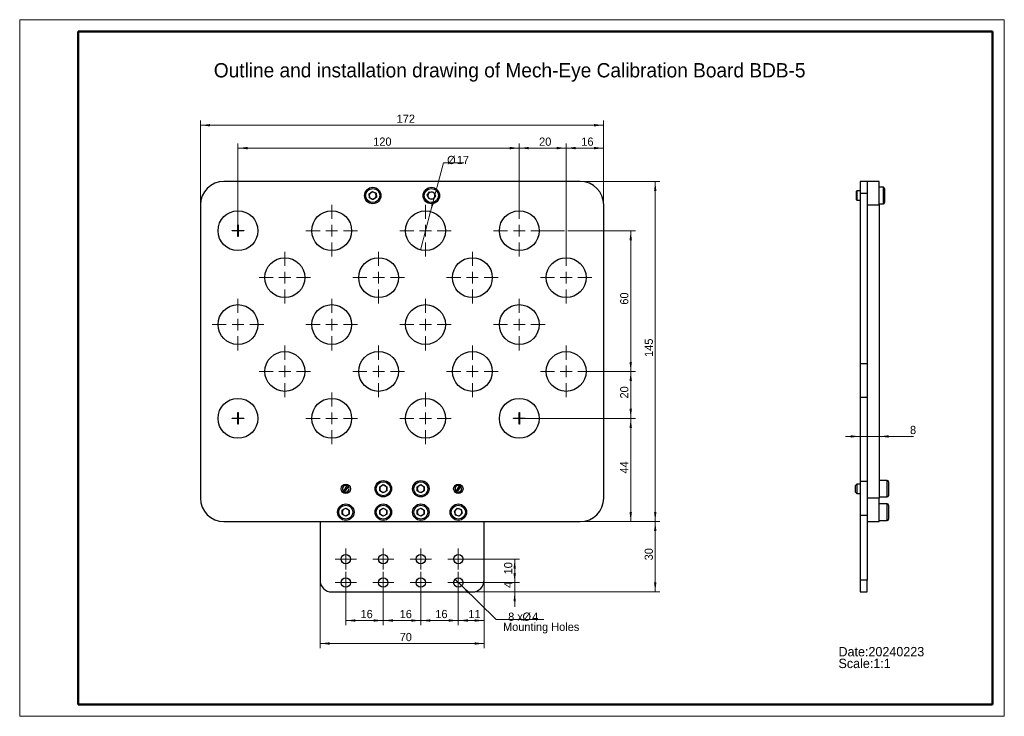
# Model space of a CAD drawing. Header units: millimetres. Extents: x 0 to 420, y 0 to 297.
import ezdxf

# ---------------------------------------------------------------- set-up
doc = ezdxf.new("R2010")
doc.units = ezdxf.units.MM
doc.layers.get('0').update_dxf_attribs({"lineweight": 18})
for name, color, linetype, lineweight in [('FORMAT', 7, 'Continuous', 18), ('LAYER1', 1, 'Continuous', 18), ('LAYER2', 2, 'Continuous', 18)]:
    doc.layers.add(name, color=color, linetype=linetype, lineweight=lineweight)
doc.styles.add('SLDTEXTSTYLE0', font='txt')
doc.styles.add('SLDTEXTSTYLE1', font='txt')
doc.dimstyles.new('SLDDIMSTYLE0', dxfattribs={"dimtxt": 3.5, "dimasz": 4.08, "dimexe": 0, "dimexo": 0.0625, "dimgap": 0.875, "dimtad": 1, "dimrnd": 1e-09, "dimzin": 12, "dimdsep": 46, "dimtxsty": 'SLDTEXTSTYLE1', "dimcen": 0.09, "dimdle": 8.16, "dimadec": 0, "dimazin": 3, "dimtfac": 1, "dimtofl": 0, "dimtmove": 0, "dimatfit": 3, "dimfxl": 0, "dimfrac": 2, "dimtolj": 1, "dimarcsym": 0})
doc.dimstyles.new('SLDDIMSTYLE1', dxfattribs={"dimtxt": 3.5, "dimasz": 4.08, "dimexe": 0, "dimexo": 0.0625, "dimgap": 0.875, "dimtad": 1, "dimrnd": 1e-09, "dimzin": 12, "dimdsep": 46, "dimtxsty": 'SLDTEXTSTYLE1', "dimcen": 0.09, "dimdle": 8.16, "dimadec": 0, "dimazin": 3, "dimtfac": 1, "dimtmove": 0, "dimatfit": 0, "dimfxl": 0, "dimfrac": 2, "dimtolj": 1, "dimarcsym": 0})
doc.dimstyles.new('SLDDIMSTYLE2', dxfattribs={"dimtxt": 3.5, "dimasz": 4.08, "dimexe": 0, "dimexo": 0.0625, "dimgap": 0.875, "dimtad": 0, "dimtih": 1, "dimtoh": 1, "dimrnd": 1e-09, "dimzin": 12, "dimdsep": 46, "dimtxsty": 'SLDTEXTSTYLE1', "dimblk1": 'NONE', "dimsah": 1, "dimcen": 0, "dimdle": 8.16, "dimadec": 0, "dimazin": 3, "dimtfac": 1, "dimtmove": 0, "dimatfit": 3, "dimldrblk": 'NONE', "dimfxl": 0, "dimfrac": 2, "dimtolj": 1, "dimarcsym": 0})

# ---------------------------------------------------------------- blocks, each defined once
blk = doc.blocks.new('SW_NOTE_0')
at = {"layer": 'FORMAT', "color": 0, "char_height": 4, "attachment_point": 1, "style": 'SLDTEXTSTYLE0'}
for s, insert, width in [('Date:20240223', (0, 4.65), 73.7079), ('Scale:1:1    ', (0, -0.35), 49.0337)]:
    blk.add_mtext(s, dxfattribs=dict(at, insert=insert, width=width))
blk = doc.blocks.new('*X4')
at = {"layer": 'FORMAT'}
for points in [[(271.1, 228.03), (270.6, 223.95), (271.61, 223.95)], [(271.1, 83.03), (271.61, 87.11), (270.6, 87.11)]]:
    blk.add_hatch(color=256, dxfattribs=at).paths.add_polyline_path(points, flags=0)
for p, q in [((239.1, 228.03), (273.1, 228.03)), ((271.1, 83.03), (271.1, 228.03)), ((239.1, 83.03), (273.1, 83.03))]:
    blk.add_line(p, q, dxfattribs=at)
at = {"layer": 'FORMAT', "insert": (266.59, 153.23), "char_height": 3.5, "width": 8.9294, "attachment_point": 1, "rotation": 90, "style": 'SLDTEXTSTYLE1'}
blk.add_mtext('145', dxfattribs=at)
blk = doc.blocks.new('*X5')
at = {"layer": 'FORMAT'}
for points in [[(128.1, 31.03), (132.18, 30.52), (132.18, 31.54)], [(198.1, 31.03), (194.02, 31.54), (194.02, 30.52)]]:
    blk.add_hatch(color=256, dxfattribs=at).paths.add_polyline_path(points, flags=0)
for p, q in [((128.1, 58.03), (128.1, 29.03)), ((198.1, 58.03), (198.1, 29.03)), ((198.1, 31.03), (128.1, 31.03))]:
    blk.add_line(p, q, dxfattribs=at)
at = {"layer": 'FORMAT', "insert": (162.1, 35.54), "char_height": 3.5, "width": 6.1177, "attachment_point": 1, "style": 'SLDTEXTSTYLE1'}
blk.add_mtext('70', dxfattribs=at)
blk = doc.blocks.new('*X6')
at = {"layer": 'FORMAT'}
for points in [[(271.1, 83.03), (270.6, 78.95), (271.61, 78.95)], [(271.1, 53.03), (271.61, 57.11), (270.6, 57.11)]]:
    blk.add_hatch(color=256, dxfattribs=at).paths.add_polyline_path(points, flags=0)
for p, q in [((239.1, 83.03), (273.1, 83.03)), ((271.1, 53.03), (271.1, 83.03)), ((193.1, 53.03), (273.1, 53.03))]:
    blk.add_line(p, q, dxfattribs=at)
at = {"layer": 'FORMAT', "insert": (266.59, 66.49), "char_height": 3.5, "width": 6.9515, "attachment_point": 1, "rotation": 90, "style": 'SLDTEXTSTYLE1'}
blk.add_mtext('30', dxfattribs=at)
blk = doc.blocks.new('*X7')
at = {"layer": 'FORMAT'}
for points in [[(139.1, 40.84), (143.18, 40.33), (143.18, 41.35)], [(155.1, 40.84), (151.02, 41.35), (151.02, 40.33)]]:
    blk.add_hatch(color=256, dxfattribs=at).paths.add_polyline_path(points, flags=0)
for p, q in [((139.1, 52.53), (139.1, 38.84)), ((155.1, 52.53), (155.1, 38.84)), ((139.1, 40.84), (155.1, 40.84))]:
    blk.add_line(p, q, dxfattribs=at)
at = {"layer": 'FORMAT', "insert": (145.39, 45.35), "char_height": 3.5, "width": 5.4778, "attachment_point": 1, "style": 'SLDTEXTSTYLE1'}
blk.add_mtext('16', dxfattribs=at)
blk = doc.blocks.new('*X8')
at = {"layer": 'FORMAT'}
for points in [[(155.1, 40.84), (159.18, 40.33), (159.18, 41.35)], [(171.1, 40.84), (167.02, 41.35), (167.02, 40.33)]]:
    blk.add_hatch(color=256, dxfattribs=at).paths.add_polyline_path(points, flags=0)
for p, q in [((155.1, 52.53), (155.1, 38.84)), ((171.1, 52.53), (171.1, 38.84)), ((171.1, 40.84), (155.1, 40.84))]:
    blk.add_line(p, q, dxfattribs=at)
at = {"layer": 'FORMAT', "insert": (162.1, 45.35), "char_height": 3.5, "width": 5.4778, "attachment_point": 1, "style": 'SLDTEXTSTYLE1'}
blk.add_mtext('16', dxfattribs=at)
blk = doc.blocks.new('*X9')
at = {"layer": 'FORMAT'}
for points in [[(171.1, 40.84), (175.18, 40.33), (175.18, 41.35)], [(187.1, 40.84), (183.02, 41.35), (183.02, 40.33)]]:
    blk.add_hatch(color=256, dxfattribs=at).paths.add_polyline_path(points, flags=0)
for p, q in [((171.1, 52.53), (171.1, 38.84)), ((187.1, 52.53), (187.1, 38.84)), ((171.1, 40.84), (187.1, 40.84))]:
    blk.add_line(p, q, dxfattribs=at)
at = {"layer": 'FORMAT', "insert": (177.3, 45.35), "char_height": 3.5, "width": 5.4778, "attachment_point": 1, "style": 'SLDTEXTSTYLE1'}
blk.add_mtext('16', dxfattribs=at)
blk = doc.blocks.new('*X10')
at = {"layer": 'FORMAT'}
for points in [[(211.14, 67.03), (210.64, 62.95), (211.65, 62.95)], [(211.14, 57.03), (211.65, 61.11), (210.64, 61.11)]]:
    blk.add_hatch(color=256, dxfattribs=at).paths.add_polyline_path(points, flags=0)
for p, q in [((191.6, 67.03), (213.14, 67.03)), ((211.14, 67.03), (211.14, 57.03)), ((191.6, 57.03), (213.14, 57.03))]:
    blk.add_line(p, q, dxfattribs=at)
at = {"layer": 'FORMAT', "insert": (206.63, 60.5), "char_height": 3.5, "width": 6.874, "attachment_point": 1, "rotation": 90, "style": 'SLDTEXTSTYLE1'}
blk.add_mtext('10', dxfattribs=at)
blk = doc.blocks.new('*X11')
at = {"layer": 'FORMAT'}
for points in [[(211.14, 57.03), (211.65, 61.11), (210.64, 61.11)], [(211.14, 53.03), (210.64, 48.95), (211.65, 48.95)]]:
    blk.add_hatch(color=256, dxfattribs=at).paths.add_polyline_path(points, flags=0)
for p, q in [((211.14, 57.03), (211.14, 63.38)), ((191.6, 57.03), (213.14, 57.03)), ((211.14, 57.03), (211.14, 53.03)), ((193.1, 53.03), (213.14, 53.03)), ((211.14, 53.03), (211.14, 46.68))]:
    blk.add_line(p, q, dxfattribs=at)
at = {"layer": 'FORMAT', "insert": (206.63, 54.73), "char_height": 3.5, "width": 6.874, "attachment_point": 1, "rotation": 90, "style": 'SLDTEXTSTYLE1'}
blk.add_mtext('4', dxfattribs=at)
blk = doc.blocks.new('*X12')
at = {"layer": 'FORMAT'}
for points in [[(187.1, 40.84), (191.18, 40.33), (191.18, 41.35)], [(198.1, 40.84), (194.02, 41.35), (194.02, 40.33)]]:
    blk.add_hatch(color=256, dxfattribs=at).paths.add_polyline_path(points, flags=0)
for p, q in [((198.1, 58.03), (198.1, 38.84)), ((187.1, 52.53), (187.1, 38.84)), ((198.1, 40.84), (187.1, 40.84))]:
    blk.add_line(p, q, dxfattribs=at)
at = {"layer": 'FORMAT', "insert": (191.39, 45.35), "char_height": 3.5, "width": 4.3532, "attachment_point": 1, "style": 'SLDTEXTSTYLE1'}
blk.add_mtext('11', dxfattribs=at)
blk = doc.blocks.new('*X13')
at = {"layer": 'FORMAT'}
blk.add_hatch(color=256, dxfattribs=at).paths.add_polyline_path([(188.54, 55.63), (191.1, 52.42), (191.81, 53.15)], flags=0)
for p, q in [((185.67, 58.43), (188.54, 55.63)), ((188.54, 55.63), (203.29, 41.25)), ((203.29, 41.25), (223.63, 41.25))]:
    blk.add_line(p, q, dxfattribs=at)
at = {"layer": 'FORMAT', "char_height": 3.5, "attachment_point": 1, "style": 'SLDTEXTSTYLE1'}
for s, insert, width in [('8 x ', (208.37, 44.22), 9.7535), ('%%C', (214.49, 44.23), 3.6066), ('4', (218.61, 44.22), 2.8504), (' Mounting Holes', (204.88, 39.89), 42.6593)]:
    blk.add_mtext(s, dxfattribs=dict(at, insert=insert, width=width))
blk = doc.blocks.new('_NONE')
blk = doc.blocks.new('*X14')
at = {"layer": 'FORMAT'}
for points in [[(260.65, 127.03), (260.14, 122.95), (261.15, 122.95)], [(260.65, 83.03), (261.15, 87.11), (260.14, 87.11)]]:
    blk.add_hatch(color=256, dxfattribs=at).paths.add_polyline_path(points, flags=0)
for p, q in [((213.1, 127.03), (262.65, 127.03)), ((260.65, 83.03), (260.65, 127.03)), ((239.1, 83.03), (262.65, 83.03))]:
    blk.add_line(p, q, dxfattribs=at)
at = {"layer": 'FORMAT', "insert": (256.13, 103.49), "char_height": 3.5, "width": 6.874, "attachment_point": 1, "rotation": 90, "style": 'SLDTEXTSTYLE1'}
blk.add_mtext('44', dxfattribs=at)
blk = doc.blocks.new('*X15')
at = {"layer": 'FORMAT'}
for points in [[(260.65, 147.03), (260.14, 142.95), (261.15, 142.95)], [(260.65, 127.03), (261.15, 131.11), (260.14, 131.11)]]:
    blk.add_hatch(color=256, dxfattribs=at).paths.add_polyline_path(points, flags=0)
for p, q in [((244.1, 147.03), (262.65, 147.03)), ((260.65, 147.03), (260.65, 127.03)), ((213.1, 127.03), (262.65, 127.03))]:
    blk.add_line(p, q, dxfattribs=at)
at = {"layer": 'FORMAT', "insert": (256.13, 135.49), "char_height": 3.5, "width": 6.874, "attachment_point": 1, "rotation": 90, "style": 'SLDTEXTSTYLE1'}
blk.add_mtext('20', dxfattribs=at)
blk = doc.blocks.new('*X16')
at = {"layer": 'FORMAT'}
for points in [[(213.1, 242.25), (217.18, 241.74), (217.18, 242.76)], [(233.1, 242.25), (229.02, 242.76), (229.02, 241.74)]]:
    blk.add_hatch(color=256, dxfattribs=at).paths.add_polyline_path(points, flags=0)
for p, q in [((213.1, 218.03), (213.1, 244.25)), ((233.1, 198.03), (233.1, 244.25)), ((213.1, 242.25), (233.1, 242.25))]:
    blk.add_line(p, q, dxfattribs=at)
at = {"layer": 'FORMAT', "insert": (221.57, 246.76), "char_height": 3.5, "width": 6.0402, "attachment_point": 1, "style": 'SLDTEXTSTYLE1'}
blk.add_mtext('20', dxfattribs=at)
blk = doc.blocks.new('*X17')
at = {"layer": 'FORMAT'}
blk.add_hatch(color=256, dxfattribs=at).paths.add_polyline_path([(175.27, 215.25), (176.81, 219.06), (175.83, 219.32)], flags=0)
for p, q in [((175.27, 215.25), (180.75, 235.96)), ((180.75, 235.96), (189.52, 235.96)), ((170.93, 198.81), (175.27, 215.25))]:
    blk.add_line(p, q, dxfattribs=at)
at = {"layer": 'FORMAT', "char_height": 3.5, "attachment_point": 1, "style": 'SLDTEXTSTYLE1'}
for s, insert, width in [('%%C', (182.33, 238.94), 3.6066), ('17', (186.45, 238.93), 5.7008)]:
    blk.add_mtext(s, dxfattribs=dict(at, insert=insert, width=width))
blk = doc.blocks.new('*X18')
at = {"layer": 'FORMAT'}
for points in [[(260.65, 207.03), (260.14, 202.95), (261.15, 202.95)], [(260.65, 147.03), (261.15, 151.11), (260.14, 151.11)]]:
    blk.add_hatch(color=256, dxfattribs=at).paths.add_polyline_path(points, flags=0)
for p, q in [((224.1, 207.03), (232.34, 207.03)), ((233.87, 207.03), (262.65, 207.03)), ((260.65, 207.03), (260.65, 147.03)), ((244.1, 147.03), (262.65, 147.03))]:
    blk.add_line(p, q, dxfattribs=at)
at = {"layer": 'FORMAT', "insert": (256.13, 175.5), "char_height": 3.5, "width": 6.874, "attachment_point": 1, "rotation": 90, "style": 'SLDTEXTSTYLE1'}
blk.add_mtext('60', dxfattribs=at)
blk = doc.blocks.new('*X19')
at = {"layer": 'FORMAT'}
for points in [[(93.1, 242.25), (97.18, 241.74), (97.18, 242.76)], [(213.1, 242.25), (209.02, 242.76), (209.02, 241.74)]]:
    blk.add_hatch(color=256, dxfattribs=at).paths.add_polyline_path(points, flags=0)
for p, q in [((93.1, 207.03), (93.1, 244.25)), ((213.1, 218.03), (213.1, 244.25)), ((213.1, 242.25), (93.1, 242.25))]:
    blk.add_line(p, q, dxfattribs=at)
at = {"layer": 'FORMAT', "insert": (150.8, 246.76), "char_height": 3.5, "width": 9.0166, "attachment_point": 1, "style": 'SLDTEXTSTYLE1'}
blk.add_mtext('120', dxfattribs=at)
blk = doc.blocks.new('*X20')
at = {"layer": 'FORMAT'}
for points in [[(77.1, 252.01), (81.18, 251.51), (81.18, 252.52)], [(249.1, 252.01), (245.02, 252.52), (245.02, 251.51)]]:
    blk.add_hatch(color=256, dxfattribs=at).paths.add_polyline_path(points, flags=0)
for p, q in [((77.1, 218.03), (77.1, 254.01)), ((77.1, 252.01), (249.1, 252.01)), ((249.1, 218.03), (249.1, 254.01))]:
    blk.add_line(p, q, dxfattribs=at)
at = {"layer": 'FORMAT', "insert": (160.8, 256.53), "char_height": 3.5, "width": 8.9003, "attachment_point": 1, "style": 'SLDTEXTSTYLE1'}
blk.add_mtext('172', dxfattribs=at)
blk = doc.blocks.new('*X21')
at = {"layer": 'FORMAT'}
for points in [[(233.1, 242.25), (237.18, 241.74), (237.18, 242.76)], [(249.1, 242.25), (245.02, 242.76), (245.02, 241.74)]]:
    blk.add_hatch(color=256, dxfattribs=at).paths.add_polyline_path(points, flags=0)
for p, q in [((233.1, 198.03), (233.1, 244.25)), ((249.1, 218.03), (249.1, 244.25)), ((233.1, 242.25), (249.1, 242.25))]:
    blk.add_line(p, q, dxfattribs=at)
at = {"layer": 'FORMAT', "insert": (239.57, 246.76), "char_height": 3.5, "width": 5.4778, "attachment_point": 1, "style": 'SLDTEXTSTYLE1'}
blk.add_mtext('16', dxfattribs=at)
blk = doc.blocks.new('SW_CENTERMARKSYMBOL_0')
at = {"layer": 'FORMAT', "color": 0}
for p, q in [((0, 2.5), (0, 4.5)), ((-2.5, 0), (-4.5, 0)), ((0, 0), (-2.5, 0)), ((0, 0), (0, 2.5)), ((0, 0), (0, -2.5)), ((0, 0), (2.5, 0)), ((2.5, 0), (4.5, 0)), ((0, -2.5), (0, -4.5))]:
    blk.add_line(p, q, dxfattribs=at)
blk = doc.blocks.new('SW_CENTERMARKSYMBOL_1')
at = {"layer": 'FORMAT', "color": 0}
for p, q in [((0, 2.5), (0, 4.5)), ((-2.5, 0), (-4.5, 0)), ((0, 0), (-2.5, 0)), ((0, 0), (0, 2.5)), ((0, 0), (0, -2.5)), ((0, 0), (2.5, 0)), ((2.5, 0), (4.5, 0)), ((0, -2.5), (0, -4.5))]:
    blk.add_line(p, q, dxfattribs=at)
blk = doc.blocks.new('SW_CENTERMARKSYMBOL_2')
at = {"layer": 'FORMAT', "color": 0}
for p, q in [((0, 2.5), (0, 4.5)), ((-2.5, 0), (-4.5, 0)), ((0, 0), (-2.5, 0)), ((0, 0), (0, 2.5)), ((0, 0), (0, -2.5)), ((0, 0), (2.5, 0)), ((2.5, 0), (4.5, 0)), ((0, -2.5), (0, -4.5))]:
    blk.add_line(p, q, dxfattribs=at)
blk = doc.blocks.new('SW_CENTERMARKSYMBOL_3')
at = {"layer": 'FORMAT', "color": 0}
for p, q in [((0, 2.5), (0, 4.5)), ((-2.5, 0), (-4.5, 0)), ((0, 0), (-2.5, 0)), ((0, 0), (0, 2.5)), ((0, 0), (0, -2.5)), ((0, 0), (2.5, 0)), ((2.5, 0), (4.5, 0)), ((0, -2.5), (0, -4.5))]:
    blk.add_line(p, q, dxfattribs=at)
blk = doc.blocks.new('SW_CENTERMARKSYMBOL_4')
at = {"layer": 'FORMAT', "color": 0}
for p, q in [((0, 2.5), (0, 4.5)), ((-2.5, 0), (-4.5, 0)), ((0, 0), (-2.5, 0)), ((0, 0), (0, 2.5)), ((0, 0), (0, -2.5)), ((0, 0), (2.5, 0)), ((2.5, 0), (4.5, 0)), ((0, -2.5), (0, -4.5))]:
    blk.add_line(p, q, dxfattribs=at)
blk = doc.blocks.new('SW_CENTERMARKSYMBOL_5')
at = {"layer": 'FORMAT', "color": 0}
for p, q in [((0, 2.5), (0, 4.5)), ((-2.5, 0), (-4.5, 0)), ((0, 0), (-2.5, 0)), ((0, 0), (0, 2.5)), ((0, 0), (0, -2.5)), ((0, 0), (2.5, 0)), ((2.5, 0), (4.5, 0)), ((0, -2.5), (0, -4.5))]:
    blk.add_line(p, q, dxfattribs=at)
blk = doc.blocks.new('SW_CENTERMARKSYMBOL_6')
at = {"layer": 'FORMAT', "color": 0}
for p, q in [((0, 2.5), (0, 4.5)), ((-2.5, 0), (-4.5, 0)), ((0, 0), (-2.5, 0)), ((0, 0), (0, 2.5)), ((0, 0), (0, -2.5)), ((0, 0), (2.5, 0)), ((2.5, 0), (4.5, 0)), ((0, -2.5), (0, -4.5))]:
    blk.add_line(p, q, dxfattribs=at)
blk = doc.blocks.new('SW_CENTERMARKSYMBOL_7')
at = {"layer": 'FORMAT', "color": 0}
for p, q in [((0, 2.5), (0, 4.5)), ((-2.5, 0), (-4.5, 0)), ((0, 0), (-2.5, 0)), ((0, 0), (0, 2.5)), ((0, 0), (0, -2.5)), ((0, 0), (2.5, 0)), ((2.5, 0), (4.5, 0)), ((0, -2.5), (0, -4.5))]:
    blk.add_line(p, q, dxfattribs=at)
blk = doc.blocks.new('SW_CENTERMARKSYMBOL_8')
at = {"layer": 'FORMAT', "color": 0}
for p, q in [((0, 5), (0, 11)), ((-5, 0), (-11, 0)), ((0, 0), (-2.5, 0)), ((0, 0), (0, 2.5)), ((0, 0), (0, -2.5)), ((0, 0), (2.5, 0)), ((5, 0), (11, 0)), ((0, -5), (0, -11))]:
    blk.add_line(p, q, dxfattribs=at)
blk = doc.blocks.new('SW_CENTERMARKSYMBOL_9')
at = {"layer": 'FORMAT', "color": 0}
for p, q in [((0, 5), (0, 11)), ((-5, 0), (-11, 0)), ((0, 0), (-2.5, 0)), ((0, 0), (0, 2.5)), ((0, 0), (0, -2.5)), ((0, 0), (2.5, 0)), ((5, 0), (11, 0)), ((0, -5), (0, -11))]:
    blk.add_line(p, q, dxfattribs=at)
blk = doc.blocks.new('SW_CENTERMARKSYMBOL_10')
at = {"layer": 'FORMAT', "color": 0}
for p, q in [((0, 5), (0, 11)), ((-5, 0), (-11, 0)), ((0, 0), (-2.5, 0)), ((0, 0), (0, 2.5)), ((0, 0), (0, -2.5)), ((0, 0), (2.5, 0)), ((5, 0), (11, 0)), ((0, -5), (0, -11))]:
    blk.add_line(p, q, dxfattribs=at)
blk = doc.blocks.new('SW_CENTERMARKSYMBOL_11')
at = {"layer": 'FORMAT', "color": 0}
for p, q in [((0, 5), (0, 11)), ((-5, 0), (-11, 0)), ((0, 0), (-2.5, 0)), ((0, 0), (0, 2.5)), ((0, 0), (0, -2.5)), ((0, 0), (2.5, 0)), ((5, 0), (11, 0)), ((0, -5), (0, -11))]:
    blk.add_line(p, q, dxfattribs=at)
blk = doc.blocks.new('SW_CENTERMARKSYMBOL_12')
at = {"layer": 'FORMAT', "color": 0}
for p, q in [((0, 5), (0, 11)), ((-5, 0), (-11, 0)), ((0, 0), (-2.5, 0)), ((0, 0), (0, 2.5)), ((0, 0), (0, -2.5)), ((0, 0), (2.5, 0)), ((5, 0), (11, 0)), ((0, -5), (0, -11))]:
    blk.add_line(p, q, dxfattribs=at)
blk = doc.blocks.new('SW_CENTERMARKSYMBOL_13')
at = {"layer": 'FORMAT', "color": 0}
for p, q in [((0, 5), (0, 11)), ((-5, 0), (-11, 0)), ((0, 0), (-2.5, 0)), ((0, 0), (0, 2.5)), ((0, 0), (0, -2.5)), ((0, 0), (2.5, 0)), ((5, 0), (11, 0)), ((0, -5), (0, -11))]:
    blk.add_line(p, q, dxfattribs=at)
blk = doc.blocks.new('SW_CENTERMARKSYMBOL_14')
at = {"layer": 'FORMAT', "color": 0}
for p, q in [((0, 5), (0, 11)), ((-5, 0), (-11, 0)), ((0, 0), (-2.5, 0)), ((0, 0), (0, 2.5)), ((0, 0), (0, -2.5)), ((0, 0), (2.5, 0)), ((5, 0), (11, 0)), ((0, -5), (0, -11))]:
    blk.add_line(p, q, dxfattribs=at)
blk = doc.blocks.new('SW_CENTERMARKSYMBOL_15')
at = {"layer": 'FORMAT', "color": 0}
for p, q in [((0, 5), (0, 11)), ((-5, 0), (-11, 0)), ((0, 0), (-2.5, 0)), ((0, 0), (0, 2.5)), ((0, 0), (0, -2.5)), ((0, 0), (2.5, 0)), ((5, 0), (11, 0)), ((0, -5), (0, -11))]:
    blk.add_line(p, q, dxfattribs=at)
blk = doc.blocks.new('SW_CENTERMARKSYMBOL_16')
at = {"layer": 'FORMAT', "color": 0}
for p, q in [((0, 5), (0, 11)), ((-5, 0), (-11, 0)), ((0, 0), (-2.5, 0)), ((0, 0), (0, 2.5)), ((0, 0), (0, -2.5)), ((0, 0), (2.5, 0)), ((5, 0), (11, 0)), ((0, -5), (0, -11))]:
    blk.add_line(p, q, dxfattribs=at)
blk = doc.blocks.new('SW_CENTERMARKSYMBOL_17')
at = {"layer": 'FORMAT', "color": 0}
for p, q in [((0, 5), (0, 11)), ((-5, 0), (-11, 0)), ((0, 0), (-2.5, 0)), ((0, 0), (0, 2.5)), ((0, 0), (0, -2.5)), ((0, 0), (2.5, 0)), ((5, 0), (11, 0)), ((0, -5), (0, -11))]:
    blk.add_line(p, q, dxfattribs=at)
blk = doc.blocks.new('SW_CENTERMARKSYMBOL_18')
at = {"layer": 'FORMAT', "color": 0}
for p, q in [((0, 5), (0, 11)), ((-5, 0), (-11, 0)), ((0, 0), (-2.5, 0)), ((0, 0), (0, 2.5)), ((0, 0), (0, -2.5)), ((0, 0), (2.5, 0)), ((5, 0), (11, 0)), ((0, -5), (0, -11))]:
    blk.add_line(p, q, dxfattribs=at)
blk = doc.blocks.new('SW_CENTERMARKSYMBOL_19')
at = {"layer": 'FORMAT', "color": 0}
for p, q in [((0, 5), (0, 11)), ((-5, 0), (-11, 0)), ((0, 0), (-2.5, 0)), ((0, 0), (0, 2.5)), ((0, 0), (0, -2.5)), ((0, 0), (2.5, 0)), ((5, 0), (11, 0)), ((0, -5), (0, -11))]:
    blk.add_line(p, q, dxfattribs=at)
blk = doc.blocks.new('SW_CENTERMARKSYMBOL_20')
at = {"layer": 'FORMAT', "color": 0}
for p, q in [((0, 5), (0, 11)), ((-5, 0), (-11, 0)), ((0, 0), (-2.5, 0)), ((0, 0), (0, 2.5)), ((0, 0), (0, -2.5)), ((0, 0), (2.5, 0)), ((5, 0), (11, 0)), ((0, -5), (0, -11))]:
    blk.add_line(p, q, dxfattribs=at)
blk = doc.blocks.new('SW_CENTERMARKSYMBOL_21')
at = {"layer": 'FORMAT', "color": 0}
for p, q in [((0, 5), (0, 11)), ((-5, 0), (-11, 0)), ((0, 0), (-2.5, 0)), ((0, 0), (0, 2.5)), ((0, 0), (0, -2.5)), ((0, 0), (2.5, 0)), ((5, 0), (11, 0)), ((0, -5), (0, -11))]:
    blk.add_line(p, q, dxfattribs=at)
blk = doc.blocks.new('SW_CENTERMARKSYMBOL_22')
at = {"layer": 'FORMAT', "color": 0}
for p, q in [((0, 5), (0, 11)), ((-5, 0), (-11, 0)), ((0, 0), (-2.5, 0)), ((0, 0), (0, 2.5)), ((0, 0), (0, -2.5)), ((0, 0), (2.5, 0)), ((5, 0), (11, 0)), ((0, -5), (0, -11))]:
    blk.add_line(p, q, dxfattribs=at)
blk = doc.blocks.new('SW_CENTERMARKSYMBOL_23')
at = {"layer": 'FORMAT', "color": 0}
for p, q in [((0, 5), (0, 11)), ((-5, 0), (-11, 0)), ((0, 0), (-2.5, 0)), ((0, 0), (0, 2.5)), ((0, 0), (0, -2.5)), ((0, 0), (2.5, 0)), ((5, 0), (11, 0)), ((0, -5), (0, -11))]:
    blk.add_line(p, q, dxfattribs=at)
blk = doc.blocks.new('SW_CENTERMARKSYMBOL_24')
at = {"layer": 'FORMAT', "color": 0}
for p, q in [((0, 5), (0, 11)), ((-5, 0), (-11, 0)), ((0, 0), (-2.5, 0)), ((0, 0), (0, 2.5)), ((0, 0), (0, -2.5)), ((0, 0), (2.5, 0)), ((5, 0), (11, 0)), ((0, -5), (0, -11))]:
    blk.add_line(p, q, dxfattribs=at)
blk = doc.blocks.new('*X47')
at = {"layer": 'FORMAT'}
for points in [[(358.56, 119.32), (354.48, 119.82), (354.48, 118.81)], [(366.56, 119.32), (370.64, 118.81), (370.64, 119.82)]]:
    blk.add_hatch(color=256, dxfattribs=at).paths.add_polyline_path(points, flags=0)
for p, q in [((358.56, 119.32), (352.21, 119.32)), ((358.56, 119.32), (366.56, 119.32)), ((366.56, 119.32), (381.32, 119.32))]:
    blk.add_line(p, q, dxfattribs=at)
at = {"layer": 'FORMAT', "insert": (379.79, 123.83), "char_height": 3.5, "width": 2.5208, "attachment_point": 1, "style": 'SLDTEXTSTYLE1'}
blk.add_mtext('8', dxfattribs=at)

msp = doc.modelspace()

# ---------------------------------------------------------------- linework, layer by layer
at = {"color": 7, "linetype": 'Continuous', "lineweight": 25}
for p, q in [((239.104, 228.029), (87.104, 228.029)), ((361.558, 228.029), (358.558, 228.029)), ((358.558, 228.029), (358.558, 223.029)), ((366.558, 228.029), (361.558, 228.029)), ((361.558, 228.029), (361.558, 218.029)), ((366.558, 218.029), (366.558, 228.029)), ((149.036, 222.765), (150.457, 223.755)), ((149.183, 221.039), (149.036, 222.765)), ((150.457, 223.755), (152.025, 223.02)), ((152.025, 223.02), (152.172, 221.294)), ((173.876, 222.145), (174.841, 223.584)), ((174.841, 223.584), (176.569, 223.468)), ((176.569, 223.468), (177.332, 221.913)), ((357.119, 224.029), (356.919, 223.829)), ((356.919, 223.823), (356.919, 223.829)), ((356.919, 220.229), (356.919, 223.823)), ((358.558, 224.029), (357.119, 224.029)), ((357.119, 224.029), (357.119, 220.029)), ((358.558, 223.029), (361.558, 223.029)), ((358.558, 223.029), (358.558, 150.368)), ((368.419, 225.529), (366.558, 225.529)), ((368.919, 225.029), (368.919, 219.029)), ((150.752, 220.304), (149.183, 221.039)), ((152.172, 221.294), (150.752, 220.304)), ((174.64, 220.591), (173.876, 222.145)), ((176.368, 220.475), (174.64, 220.591)), ((177.332, 221.913), (176.368, 220.475)), ((356.919, 220.229), (357.119, 220.029)), ((357.119, 220.029), (358.558, 220.029)), ((366.558, 218.529), (368.419, 218.529)), ((77.104, 218.029), (77.104, 93.029)), ((249.104, 93.029), (249.104, 218.029)), ((361.558, 218.029), (366.558, 218.029)), ((361.558, 218.029), (361.558, 93.029)), ((366.558, 218.029), (366.558, 93.029)), ((90.604, 207.129), (93.004, 207.129)), ((90.604, 206.929), (90.604, 207.129)), ((93.004, 206.929), (90.604, 206.929)), ((93.004, 209.529), (93.204, 209.529)), ((93.004, 207.129), (93.004, 209.529)), ((93.004, 204.529), (93.004, 206.929)), ((93.204, 209.529), (93.204, 207.129)), ((93.204, 207.129), (95.604, 207.129)), ((93.204, 206.929), (93.204, 204.529)), ((95.604, 206.929), (93.204, 206.929)), ((95.604, 207.129), (95.604, 206.929)), ((93.204, 204.529), (93.004, 204.529)), ((358.558, 150.368), (361.558, 150.368)), ((358.558, 150.368), (358.558, 136)), ((358.558, 136), (361.558, 136)), ((358.558, 136), (358.558, 100.058)), ((90.604, 127.129), (93.004, 127.129)), ((90.604, 126.929), (90.604, 127.129)), ((93.004, 126.929), (90.604, 126.929)), ((93.004, 127.129), (93.004, 129.529)), ((93.004, 129.529), (93.204, 129.529)), ((93.004, 124.529), (93.004, 126.929)), ((93.204, 129.529), (93.204, 127.129)), ((93.204, 127.129), (95.604, 127.129)), ((95.604, 126.929), (93.204, 126.929)), ((93.204, 126.929), (93.204, 124.529)), ((95.604, 127.129), (95.604, 126.929)), ((210.604, 127.129), (213.004, 127.129)), ((210.604, 126.929), (210.604, 127.129)), ((213.004, 126.929), (210.604, 126.929)), ((213.004, 129.529), (213.204, 129.529)), ((213.004, 127.129), (213.004, 129.529)), ((213.004, 124.529), (213.004, 126.929)), ((213.204, 129.529), (213.204, 127.129)), ((213.204, 127.129), (215.604, 127.129)), ((213.204, 126.929), (213.204, 124.529)), ((215.604, 126.929), (213.204, 126.929)), ((215.604, 127.129), (215.604, 126.929)), ((93.204, 124.529), (93.004, 124.529)), ((213.204, 124.529), (213.004, 124.529)), ((139.601, 98.338), (138.105, 96.049)), ((140.103, 98.01), (138.607, 95.72)), ((139.934, 98.849), (139.601, 98.338)), ((140.103, 98.01), (140.437, 98.521)), ((153.604, 97.895), (155.104, 98.761)), ((153.604, 96.163), (153.604, 97.895)), ((155.104, 98.761), (156.604, 97.895)), ((156.604, 97.895), (156.604, 96.163)), ((169.604, 97.895), (171.104, 98.761)), ((169.604, 96.163), (169.604, 97.895)), ((171.104, 98.761), (172.604, 97.895)), ((172.604, 97.895), (172.604, 96.163)), ((187.601, 98.338), (186.105, 96.049)), ((188.103, 98.01), (186.607, 95.72)), ((187.934, 98.849), (187.601, 98.338)), ((188.103, 98.01), (188.437, 98.521)), ((357.158, 99.029), (356.558, 98.429)), ((356.558, 95.629), (356.558, 98.429)), ((358.558, 99.029), (357.158, 99.029)), ((357.158, 99.029), (357.158, 95.029)), ((361.558, 100.058), (358.558, 100.058)), ((358.558, 100.058), (358.558, 85.691)), ((370.058, 100.529), (366.558, 100.529)), ((370.558, 100.029), (370.558, 94.029)), ((138.105, 96.049), (137.771, 95.538)), ((138.274, 95.21), (138.607, 95.72)), ((155.104, 95.297), (153.604, 96.163)), ((156.604, 96.163), (155.104, 95.297)), ((171.104, 95.297), (169.604, 96.163)), ((172.604, 96.163), (171.104, 95.297)), ((186.105, 96.049), (185.771, 95.538)), ((186.274, 95.21), (186.607, 95.72)), ((356.558, 95.629), (357.158, 95.029)), ((357.158, 95.029), (358.558, 95.029)), ((366.558, 93.029), (361.558, 93.029)), ((361.558, 93.029), (361.558, 83.029)), ((366.558, 93.529), (370.058, 93.529)), ((366.558, 83.029), (366.558, 93.029)), ((137.604, 87.895), (139.104, 88.761)), ((139.104, 88.761), (140.604, 87.895)), ((153.604, 87.895), (155.104, 88.761)), ((155.104, 88.761), (156.604, 87.895)), ((169.604, 87.895), (171.104, 88.761)), ((171.104, 88.761), (172.604, 87.895)), ((185.438, 87.503), (186.681, 88.709)), ((186.681, 88.709), (188.347, 88.235)), ((188.347, 88.235), (188.77, 86.556)), ((370.058, 90.529), (366.558, 90.529)), ((370.558, 90.029), (370.558, 84.029)), ((137.604, 86.163), (137.604, 87.895)), ((139.104, 85.297), (137.604, 86.163)), ((140.604, 86.163), (139.104, 85.297)), ((140.604, 87.895), (140.604, 86.163)), ((153.604, 86.163), (153.604, 87.895)), ((155.104, 85.297), (153.604, 86.163)), ((156.604, 86.163), (155.104, 85.297)), ((156.604, 87.895), (156.604, 86.163)), ((169.604, 86.163), (169.604, 87.895)), ((171.104, 85.297), (169.604, 86.163)), ((172.604, 86.163), (171.104, 85.297)), ((172.604, 87.895), (172.604, 86.163)), ((185.861, 85.823), (185.438, 87.503)), ((187.527, 85.35), (185.861, 85.823)), ((188.77, 86.556), (187.527, 85.35)), ((358.558, 85.691), (361.558, 85.691)), ((358.558, 85.691), (358.558, 58.029)), ((87.104, 83.029), (239.104, 83.029)), ((128.104, 83.029), (128.104, 58.029)), ((198.104, 58.029), (198.104, 83.029)), ((361.558, 83.029), (361.558, 58.029)), ((361.558, 83.029), (366.558, 83.029)), ((366.558, 83.529), (370.058, 83.529)), ((361.558, 58.029), (358.558, 58.029)), ((358.558, 58.029), (358.558, 53.029)), ((361.558, 53.029), (361.558, 58.029)), ((133.104, 53.029), (193.104, 53.029)), ((358.558, 53.029), (361.558, 53.029))]:
    msp.add_line(p, q, dxfattribs=at)
at = {"color": 1, "linetype": 'Continuous', "lineweight": 25}
for p, q in [((368.419, 225.517), (368.419, 225.529)), ((368.419, 218.529), (368.419, 225.517)), ((370.058, 93.529), (370.058, 100.529)), ((370.058, 83.529), (370.058, 90.529))]:
    msp.add_line(p, q, dxfattribs=at)
at = {"color": 7, "linetype": 'Continuous', "lineweight": 25}
for centre, radius in [((150.604, 222.029), 3.5), ((150.604, 222.029), 3), ((175.604, 222.029), 3.5), ((175.604, 222.029), 3), ((93.104, 207.029), 8.5), ((133.104, 207.029), 8.5), ((173.104, 207.029), 8.5), ((213.104, 207.029), 8.5), ((113.104, 187.029), 8.5), ((153.104, 187.029), 8.5), ((193.104, 187.029), 8.5), ((233.104, 187.029), 8.5), ((93.104, 167.029), 8.5), ((133.104, 167.029), 8.5), ((173.104, 167.029), 8.5), ((213.104, 167.029), 8.5), ((113.104, 147.029), 8.5), ((153.104, 147.029), 8.5), ((193.104, 147.029), 8.5), ((233.104, 147.029), 8.5), ((93.104, 127.029), 8.5), ((133.104, 127.029), 8.5), ((173.104, 127.029), 8.5), ((213.104, 127.029), 8.5), ((139.104, 97.029), 2), ((155.104, 97.029), 3.5), ((155.104, 97.029), 3), ((171.104, 97.029), 3.5), ((171.104, 97.029), 3), ((187.104, 97.029), 2), ((139.104, 87.029), 3.5), ((139.104, 87.029), 3), ((155.104, 87.029), 3.5), ((155.104, 87.029), 3), ((171.104, 87.029), 3.5), ((171.104, 87.029), 3), ((187.104, 87.029), 3.5), ((187.104, 87.029), 3), ((139.104, 67.029), 2), ((155.104, 67.029), 2), ((171.104, 67.029), 2), ((187.104, 67.029), 2), ((139.104, 57.029), 2), ((155.104, 57.029), 2), ((171.104, 57.029), 2), ((187.104, 57.029), 2)]:
    msp.add_circle(centre, radius, dxfattribs=at)
for centre, radius, start, end in [((87.104, 218.029), 10, 90, 180), ((239.104, 218.029), 10, 0, 90), ((150.604, 222.029), 1.5, 124.88513, 184.88513), ((150.604, 222.029), 1.5, 64.88513, 124.88513), ((150.604, 222.029), 1.5, 4.88513, 64.88513), ((175.604, 222.029), 1.5, 146.1586, 206.1586), ((175.604, 222.029), 1.5, 86.1586, 146.1586), ((175.604, 222.029), 1.5, 26.1586, 86.1586), ((175.604, 222.029), 1.5, 326.1586, 26.1586), ((368.419, 225.029), 0.5, 0, 90), ((150.604, 222.029), 1.5, 184.88513, 244.88513), ((150.604, 222.029), 1.5, 244.88513, 304.88513), ((150.604, 222.029), 1.5, 304.88513, 4.88513), ((175.604, 222.029), 1.5, 206.1586, 266.1586), ((175.604, 222.029), 1.5, 266.1586, 326.1586), ((368.419, 219.029), 0.5, 270, 360), ((139.104, 97.029), 1.4, 69.21601, 224.46876), ((139.104, 97.029), 1.4, 249.21601, 44.46876), ((155.104, 97.029), 1.5, 120, 180), ((155.104, 97.029), 1.5, 180, 240), ((155.104, 97.029), 1.5, 60, 120), ((155.104, 97.029), 1.5, 360, 60), ((155.104, 97.029), 1.5, 300, 360), ((171.104, 97.029), 1.5, 120, 180), ((171.104, 97.029), 1.5, 180, 240), ((171.104, 97.029), 1.5, 60, 120), ((171.104, 97.029), 1.5, 360, 60), ((171.104, 97.029), 1.5, 300, 360), ((187.104, 97.029), 1.4, 69.21601, 224.46876), ((187.104, 97.029), 1.4, 249.21601, 44.46876), ((370.058, 100.029), 0.5, 0, 90), ((87.104, 93.029), 10, 180, 270), ((155.104, 97.029), 1.5, 240, 300), ((171.104, 97.029), 1.5, 240, 300), ((239.104, 93.029), 10, 270, 0), ((370.058, 94.029), 0.5, 270, 360), ((139.104, 87.029), 1.5, 120, 180), ((139.104, 87.029), 1.5, 60, 120), ((139.104, 87.029), 1.5, 0, 60), ((155.104, 87.029), 1.5, 120, 180), ((155.104, 87.029), 1.5, 60, 120), ((155.104, 87.029), 1.5, 360, 60), ((171.104, 87.029), 1.5, 120, 180), ((171.104, 87.029), 1.5, 60, 120), ((171.104, 87.029), 1.5, 0, 60), ((187.104, 87.029), 1.5, 74.1304, 134.1304), ((187.104, 87.029), 1.5, 14.1304, 74.1304), ((370.058, 90.029), 0.5, 0, 90), ((139.104, 87.029), 1.5, 180, 240), ((139.104, 87.029), 1.5, 240, 300), ((139.104, 87.029), 1.5, 300, 0), ((155.104, 87.029), 1.5, 180, 240), ((155.104, 87.029), 1.5, 240, 300), ((155.104, 87.029), 1.5, 300, 0), ((171.104, 87.029), 1.5, 180, 240), ((171.104, 87.029), 1.5, 240, 300), ((171.104, 87.029), 1.5, 300, 0), ((187.104, 87.029), 1.5, 134.1304, 194.1304), ((187.104, 87.029), 1.5, 194.1304, 254.1304), ((187.104, 87.029), 1.5, 254.1304, 314.1304), ((187.104, 87.029), 1.5, 314.1304, 14.1304), ((370.058, 84.029), 0.5, 270, 360), ((133.104, 58.029), 5, 180, 270), ((193.104, 58.029), 5, 270, 0)]:
    msp.add_arc(centre, radius, start, end, dxfattribs=at)
at = {"layer": 'LAYER1', "color": 7, "lineweight": 50}
for p, q in [((25, 292), (25, 5)), ((415, 292), (415, 5)), ((25, 5), (415, 5))]:
    msp.add_line(p, q, dxfattribs=at)
at = {"layer": 'LAYER2', "color": 7}
for p, q in [((0, 297), (0, 0)), ((0, 297), (420, 297)), ((420, 297), (420, 0)), ((0, 0), (420, 0))]:
    msp.add_line(p, q, dxfattribs=at)
at = {"layer": 'LAYER2', "color": 7, "lineweight": 50}
msp.add_line((25, 292), (415, 292), dxfattribs=at)

# ---------------------------------------------------------------- block references
at = {"layer": 'FORMAT'}
for name, p in [('SW_CENTERMARKSYMBOL_16', (133.104, 207.029)), ('SW_CENTERMARKSYMBOL_13', (173.104, 207.029)), ('SW_CENTERMARKSYMBOL_8', (213.104, 207.029)), ('SW_CENTERMARKSYMBOL_17', (113.104, 187.029)), ('SW_CENTERMARKSYMBOL_15', (153.104, 187.029)), ('SW_CENTERMARKSYMBOL_12', (193.104, 187.029)), ('SW_CENTERMARKSYMBOL_9', (233.104, 187.029)), ('SW_CENTERMARKSYMBOL_18', (93.104, 167.029)), ('SW_CENTERMARKSYMBOL_19', (133.104, 167.029)), ('SW_CENTERMARKSYMBOL_14', (173.104, 167.029)), ('SW_CENTERMARKSYMBOL_11', (213.104, 167.029)), ('SW_CENTERMARKSYMBOL_24', (113.104, 147.029)), ('SW_CENTERMARKSYMBOL_20', (153.104, 147.029)), ('SW_CENTERMARKSYMBOL_21', (193.104, 147.029)), ('SW_CENTERMARKSYMBOL_10', (233.104, 147.029)), ('SW_CENTERMARKSYMBOL_23', (133.104, 127.029)), ('SW_CENTERMARKSYMBOL_22', (173.104, 127.029)), ('SW_CENTERMARKSYMBOL_6', (139.104, 67.029)), ('SW_CENTERMARKSYMBOL_4', (155.104, 67.029)), ('SW_CENTERMARKSYMBOL_2', (171.104, 67.029)), ('SW_CENTERMARKSYMBOL_0', (187.104, 67.029)), ('SW_CENTERMARKSYMBOL_7', (139.104, 57.029)), ('SW_CENTERMARKSYMBOL_5', (155.104, 57.029)), ('SW_CENTERMARKSYMBOL_3', (171.104, 57.029)), ('SW_CENTERMARKSYMBOL_1', (187.104, 57.029)), ('SW_NOTE_0', (349.264, 24.911))]:
    msp.add_blockref(name, p, dxfattribs=at)

# ---------------------------------------------------------------- texts
at = {"layer": 'FORMAT', "insert": (82.799, 278.492), "char_height": 6.08542, "width": 593.70419, "attachment_point": 1, "style": 'SLDTEXTSTYLE0'}
msp.add_mtext('Outline and installation drawing of Mech-Eye Calibration Board BDB-5', dxfattribs=at)

# ---------------------------------------------------------------- dimensions: what is measured, and where the dimension line sits
at = {"layer": 'FORMAT'}
for base, p1, p2, angle, dimstyle, picture, middle in [((249.104, 252.014), (77.104, 218.029), (249.104, 218.029), 0, 'SLDDIMSTYLE0', '*X20', (163.104, 252.014)), ((271.104, 228.029), (239.104, 83.029), (239.104, 228.029), 90, 'SLDDIMSTYLE0', '*X4', (271.104, 155.529)), ((260.647, 147.029), (224.104, 207.029), (244.104, 147.029), 90, 'SLDDIMSTYLE0', '*X18', (260.647, 177.029)), ((260.647, 127.029), (244.104, 147.029), (213.104, 127.029), 90, 'SLDDIMSTYLE0', '*X15', (260.647, 137.029)), ((260.647, 127.029), (239.104, 83.029), (213.104, 127.029), 90, 'SLDDIMSTYLE0', '*X14', (260.647, 105.029)), ((271.104, 83.029), (193.104, 53.029), (239.104, 83.029), 90, 'SLDDIMSTYLE0', '*X6', (271.104, 68.029)), ((211.145, 57.029), (191.604, 67.029), (191.604, 57.029), 90, 'SLDDIMSTYLE0', '*X10', (211.145, 62.032)), ((211.145, 53.029), (191.604, 57.029), (193.104, 53.029), 90, 'SLDDIMSTYLE1', '*X11', (211.145, 55.495)), ((128.104, 31.029), (198.104, 58.029), (128.104, 58.029), 0, 'SLDDIMSTYLE0', '*X5', (163.633, 31.029)), ((187.104, 40.839), (198.104, 58.029), (187.104, 52.529), 0, 'SLDDIMSTYLE0', '*X12', (192.93, 40.839))]:
    dim = msp.add_linear_dim(base=base, p1=p1, p2=p2, angle=angle, dimstyle=dimstyle, override={"dimsah": 1, "dimtzin": 12}, dxfattribs=at)
    dim.commit()
    dim.dimension.update_dxf_attribs({"geometry": picture, "text_midpoint": middle, "dimtype": 160})
for base, p1, p2, dimstyle, picture, middle in [((93.104, 242.247), (213.104, 218.029), (93.104, 207.029), 'SLDDIMSTYLE0', '*X19', (153.104, 242.247)), ((233.104, 242.247), (213.104, 218.029), (233.104, 198.029), 'SLDDIMSTYLE0', '*X16', (223.104, 242.247)), ((249.104, 242.247), (233.104, 198.029), (249.104, 218.029), 'SLDDIMSTYLE0', '*X21', (241.104, 242.247)), ((366.558, 119.316), (358.558, 136), (366.558, 83.029), 'SLDDIMSTYLE1', '*X47', (380.558, 119.316)), ((155.104, 40.839), (139.104, 52.529), (155.104, 52.529), 'SLDDIMSTYLE0', '*X7', (146.922, 40.839)), ((155.104, 40.839), (171.104, 52.529), (155.104, 52.529), 'SLDDIMSTYLE0', '*X8', (163.633, 40.839)), ((187.104, 40.839), (171.104, 52.529), (187.104, 52.529), 'SLDDIMSTYLE0', '*X9', (178.832, 40.839))]:
    dim = msp.add_linear_dim(base=base, p1=p1, p2=p2, dimstyle=dimstyle, override={"dimsah": 1, "dimtzin": 12}, dxfattribs=at)
    dim.commit()
    dim.dimension.update_dxf_attribs({"geometry": picture, "text_midpoint": middle, "dimtype": 160})
dim = msp.add_diameter_dim_2p(p1=(170.933, 198.811), p2=(175.275, 215.248), dimstyle='SLDDIMSTYLE2', override={"dimpost": '%%C<>', "dimsah": 1, "dimtzin": 12}, dxfattribs=at)
dim.commit()
dim.dimension.update_dxf_attribs({"geometry": '*X17', "text_midpoint": (181.114, 237.354), "dimtype": 163})
dim = msp.add_diameter_dim_2p(p1=(185.672, 58.425), p2=(188.536, 55.634), text='8 x <>\\P Mounting Holes', dimstyle='SLDDIMSTYLE2', override={"dimpost": '%%C<>', "dimsah": 1, "dimtzin": 12}, dxfattribs=at)
dim.commit()
dim.dimension.update_dxf_attribs({"geometry": '*X13', "text_midpoint": (204.089, 40.478), "dimtype": 163})

doc.saveas('drawing.dxf')
